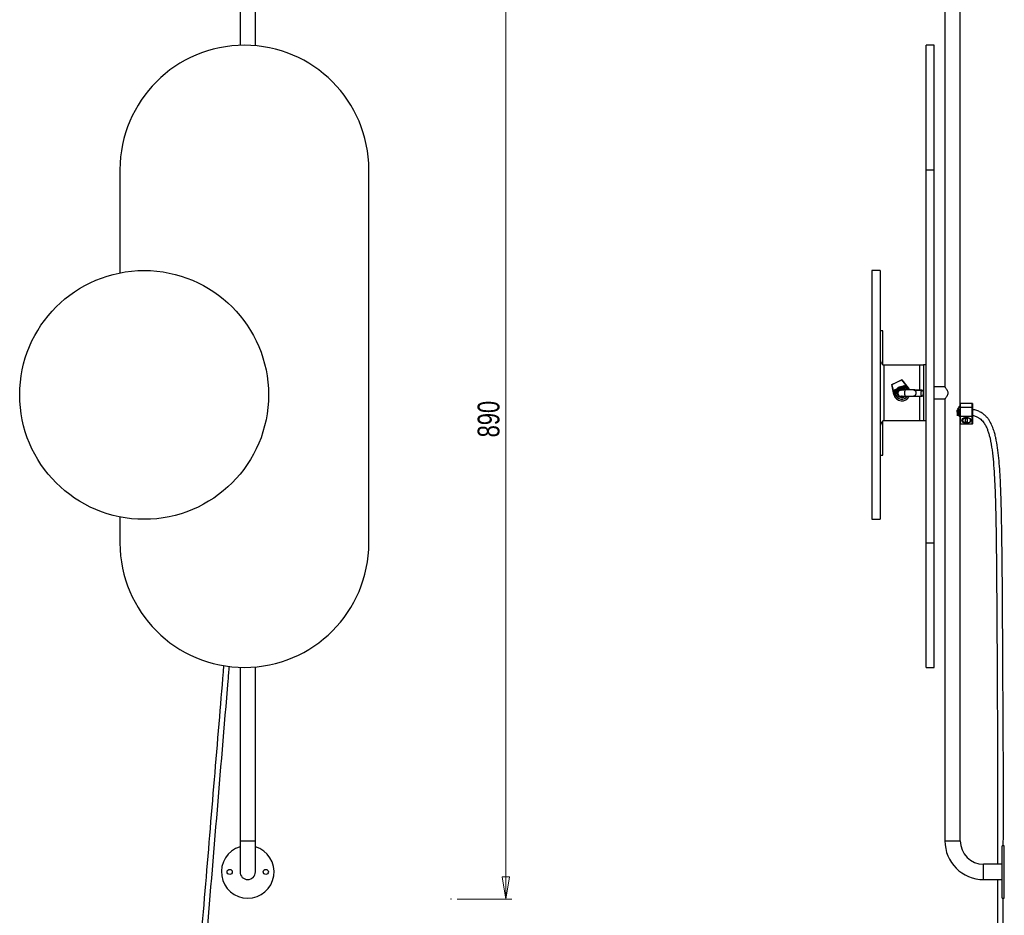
# Model space of a CAD drawing. Header units: millimetres. Extents: x 634 to 798, y 258 to 669.
# Tile 3 of 6: x 634 to 793, y 375 to 519. Entities that reach past the tile are written whole.
import ezdxf

# ---------------------------------------------------------------- set-up
doc = ezdxf.new("R2010")
doc.units = ezdxf.units.MM
doc.header["$PDSIZE"] = -1
doc.styles.add('SLDTEXTSTYLE0', font='TXT', dxfattribs={"width": 0.75})
doc.dimstyles.new('SLDDIMSTYLE0', dxfattribs={"dimtxt": 3.5, "dimasz": 3.556, "dimexe": 0, "dimexo": 0.0625, "dimgap": 0.875, "dimtad": 1, "dimdec": 0, "dimlfac": 5, "dimrnd": 1e-09, "dimzin": 12, "dimdsep": 46, "dimtxsty": 'SLDTEXTSTYLE0', "dimblk1": 'CLOSED', "dimblk2": 'CLOSED', "dimsah": 1, "dimcen": 0.09, "dimadec": 0, "dimazin": 3, "dimtfac": 1, "dimtofl": 0, "dimtmove": 0, "dimatfit": 3, "dimldrblk": 'CLOSED', "dimfxl": 0, "dimfrac": 2, "dimtolj": 1, "dimtzin": 12, "dimarcsym": 0})

# ---------------------------------------------------------------- blocks, each defined once
blk = doc.blocks.new('_Closed')
at = {"color": 0, "linetype": 'ByBlock', "lineweight": -2}
for p, q in [((-1, 0.166667), (0, 0)), ((-1, 0.166667), (-1, -0.166667)), ((0, 0), (-1, -0.166667)), ((0, 0), (-1, 0))]:
    blk.add_line(p, q, dxfattribs=at)
blk = doc.blocks.new('_D')
at = {"color": 7, "linetype": 'Continuous', "lineweight": 0}
for p, q in [((704.71, 555.99), (713.51, 555.99)), ((712.51, 555.99), (712.51, 377.99)), ((704.71, 377.99), (713.51, 377.99))]:
    blk.add_line(p, q, dxfattribs=at)
at = {"color": 7, "linetype": 'Continuous', "lineweight": 18, "xscale": 3.556, "yscale": 3.556}
for p, rotation in [((712.51, 555.99), 90.0011330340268), ((712.51, 377.99), 270.0011330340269)]:
    blk.add_blockref('_Closed', p, dxfattribs=dict(at, rotation=rotation))
at = {"color": 7, "linetype": 'Continuous', "lineweight": 18, "insert": (708, 452.21), "char_height": 3.5, "attachment_point": 1, "rotation": 90.0011, "style": 'SLDTEXTSTYLE0'}
blk.add_mtext('890', dxfattribs=at)

msp = doc.modelspace()

# ---------------------------------------------------------------- linework, layer by layer
at = {"color": 7, "linetype": 'Continuous', "lineweight": 25}
for p, q in [((669.81, 546.95), (669.81, 515.22)), ((672.27, 515.15), (672.27, 546.95)), ((783.11, 546.95), (783.11, 460.31)), ((785.57, 457.63), (785.57, 546.95)), ((781.37, 515.23), (780.08, 515.23)), ((780.08, 495.23), (780.08, 515.23)), ((781.37, 495.23), (781.37, 515.23)), ((650.51, 495.23), (650.51, 478.65)), ((690.51, 435.23), (690.51, 495.23)), ((780.08, 495.23), (781.37, 495.23)), ((780.08, 435.23), (780.08, 495.23)), ((781.37, 435.23), (781.37, 495.23)), ((772.68, 479.03), (771.39, 479.03)), ((771.39, 479.03), (771.39, 439.03)), ((772.68, 479.03), (772.68, 439.03)), ((773.11, 469.35), (772.68, 469.35)), ((773.11, 463.9), (773.11, 469.35)), ((773.11, 463.9), (773.11, 463.85)), ((773.11, 463.85), (773.28, 463.85)), ((773.28, 463.85), (773.28, 454.85)), ((773.28, 463.85), (779.08, 463.85)), ((779.08, 463.85), (779.68, 463.85)), ((780.08, 463.85), (779.68, 463.85)), ((779.68, 463.85), (779.68, 454.85)), ((774.56, 460.68), (776.18, 461.45)), ((774.92, 459.07), (774.56, 460.68)), ((774.58, 460.67), (774.56, 460.68)), ((776.18, 461.43), (774.58, 460.67)), ((774.58, 460.67), (774.94, 459.07)), ((774.8, 460.8), (774.8, 460.79)), ((776.18, 461.43), (776.18, 461.45)), ((776.18, 461.45), (777.21, 460.15)), ((777.19, 460.14), (776.18, 461.43)), ((774.92, 459.07), (774.94, 459.07)), ((775.03, 459.82), (775.39, 459.99)), ((775.19, 459.13), (775.03, 459.82)), ((775.03, 459.82), (775.06, 459.81)), ((775.4, 459.97), (775.06, 459.81)), ((775.06, 459.81), (775.21, 459.13)), ((775.18, 459.82), (775.19, 459.8)), ((775.19, 459.23), (775.18, 459.28)), ((775.21, 459.13), (775.19, 459.23)), ((775.19, 459.13), (775.21, 459.13)), ((775.27, 459.64), (775.28, 459.62)), ((775.36, 459.46), (775.37, 459.44)), ((775.37, 459.44), (775.44, 459.28)), ((775.49, 459.43), (775.37, 459.44)), ((775.44, 459.28), (775.55, 459.33)), ((775.51, 459.39), (775.49, 459.43)), ((776.19, 460.37), (776.55, 460.54)), ((776.54, 460.51), (776.19, 460.35)), ((776.34, 460.39), (776.38, 460.44)), ((776.5, 460.31), (776.49, 460.33)), ((776.54, 459.98), (776.52, 460.03)), ((776.54, 460.51), (776.55, 460.54)), ((776.97, 459.97), (776.54, 460.51)), ((776.55, 460.54), (776.99, 459.98)), ((776.59, 460.13), (776.58, 460.15)), ((776.61, 459.84), (776.71, 459.88)), ((776.71, 459.88), (776.66, 459.97)), ((776.99, 459.98), (776.97, 459.97)), ((777.05, 459.85), (776.97, 459.97)), ((777.21, 460.15), (777.19, 460.14)), ((783.12, 460.32), (781.37, 460.32)), ((776.07, 458.8), (776.15, 458.8)), ((781.37, 458.38), (783.11, 458.38)), ((783.11, 458.38), (783.11, 387.35)), ((785.57, 456.97), (785.57, 457.63)), ((787.51, 457.65), (785.59, 457.65)), ((787.53, 457.63), (787.53, 456.97)), ((785.25, 456.55), (785.23, 456.55)), ((785.36, 456.76), (785.31, 456.76)), ((785.55, 456.55), (785.43, 456.55)), ((785.54, 457.3), (785.55, 457.3)), ((785.55, 456.55), (785.55, 457.3)), ((785.57, 455.55), (785.57, 456.97)), ((785.59, 456.98), (785.59, 455.54)), ((787.51, 456.98), (785.59, 456.98)), ((787.51, 455.54), (787.51, 456.98)), ((787.53, 456.97), (787.53, 455.55)), ((773.11, 454.85), (773.11, 454.8)), ((773.28, 454.85), (773.11, 454.85)), ((773.11, 449.35), (773.11, 454.8)), ((779.08, 454.85), (773.28, 454.85)), ((779.68, 454.85), (779.08, 454.85)), ((780.08, 454.85), (779.68, 454.85)), ((785.57, 455.55), (785.59, 455.54)), ((785.57, 454.36), (785.57, 455.55)), ((785.57, 387.35), (785.57, 454.36)), ((785.57, 454.36), (785.59, 454.34)), ((787.51, 455.54), (785.59, 455.54)), ((785.59, 455.54), (785.59, 454.34)), ((787.51, 454.34), (785.59, 454.34)), ((786.35, 455.07), (786.35, 454.81)), ((786.76, 454.81), (786.76, 455.07)), ((787.18, 455.15), (787.18, 455.15)), ((787.2, 455.14), (787.19, 455.15)), ((787.25, 454.94), (787.25, 454.95)), ((787.53, 455.55), (787.51, 455.54)), ((787.51, 454.34), (787.51, 455.54)), ((787.53, 454.36), (787.51, 454.34)), ((787.53, 455.55), (787.53, 454.36)), ((772.68, 449.35), (773.11, 449.35)), ((650.51, 439.41), (650.51, 435.23)), ((771.39, 439.03), (772.68, 439.03)), ((780.08, 415.23), (780.08, 435.23)), ((780.08, 435.23), (781.37, 435.23)), ((781.37, 415.23), (781.37, 435.23)), ((669.81, 415.24), (669.81, 387.35)), ((672.27, 387.35), (672.27, 415.31)), ((780.08, 415.23), (781.37, 415.23)), ((669.81, 387.35), (669.81, 382.35)), ((672.27, 382.35), (672.27, 387.35)), ((792.66, 386.57), (792.3, 386.57)), ((792.3, 378.12), (792.3, 386.57)), ((792.66, 378.12), (792.66, 386.57)), ((792.3, 383.58), (789.34, 383.58)), ((789.34, 381.12), (792.3, 381.12)), ((792.3, 378.12), (792.66, 378.12))]:
    msp.add_line(p, q, dxfattribs=at)
at = {"color": 8, "linetype": 'Continuous', "lineweight": 25}
for p, q in [((779.08, 459.8), (779.08, 463.85)), ((776.99, 459.98), (777.07, 459.85)), ((779.57, 459.67), (779.68, 459.67)), ((779.6, 459.03), (779.68, 459.03)), ((779.08, 454.85), (779.08, 458.8)), ((785.59, 457.65), (785.59, 456.98)), ((787.51, 456.98), (787.51, 457.65)), ((669.81, 387.35), (672.27, 387.35)), ((783.11, 387.35), (785.57, 387.35)), ((789.34, 381.12), (789.34, 383.58))]:
    msp.add_line(p, q, dxfattribs=at)
at = {"color": 7, "linetype": 'Continuous', "lineweight": 25, "flags": 128}
for points in [[(776.5, 460.02), (776.54, 460), (776.62, 459.95)], [(776.7, 459.88), (776.72, 459.86), (776.74, 459.84)], [(777.21, 460.15), (777.37, 459.89), (777.38, 459.85)], [(776.25, 458.81), (776.2, 458.8), (776.15, 458.8)], [(776.71, 458.83), (776.69, 458.81), (776.5, 458.68)], [(785.59, 456.98), (785.59, 456.98), (785.59, 456.98), (785.58, 456.98), (785.58, 456.98), (785.58, 456.98), (785.58, 456.98), (785.58, 456.98), (785.57, 456.97)], [(787.51, 456.98), (787.52, 456.98), (787.52, 456.98), (787.53, 456.98), (787.53, 456.98), (787.53, 456.98), (787.53, 456.98), (787.53, 456.98), (787.53, 456.97)], [(786.55, 455.42), (786.78, 455.4), (786.98, 455.33), (787.14, 455.22), (787.24, 455.09), (787.27, 454.94), (787.24, 454.79), (787.14, 454.66), (786.98, 454.55), (786.78, 454.48), (786.55, 454.46), (786.33, 454.48), (786.13, 454.55), (785.97, 454.66), (785.87, 454.79), (785.83, 454.94), (785.87, 455.09), (785.97, 455.22), (786.13, 455.33), (786.33, 455.4), (786.55, 455.42)], [(785.87, 455.04), (785.86, 454.92), (785.91, 454.77), (786.04, 454.64), (786.22, 454.54), (786.44, 454.49), (786.67, 454.49), (786.82, 454.52)], [(786.76, 455.07), (786.75, 455.12), (786.7, 455.16), (786.63, 455.19), (786.55, 455.2), (786.48, 455.19), (786.41, 455.16), (786.36, 455.12), (786.35, 455.07)], [(786.35, 454.81), (786.36, 454.76), (786.41, 454.71), (786.48, 454.68), (786.55, 454.67), (786.63, 454.68), (786.7, 454.71), (786.75, 454.76), (786.76, 454.81)], [(786.71, 455.36), (786.75, 455.4), (786.75, 455.4)]]:
    msp.add_lwpolyline(points, dxfattribs=at)
at = {"color": 8, "linetype": 'Continuous', "lineweight": 25, "flags": 128}
msp.add_lwpolyline([(777.36, 459.85), (777.35, 459.88), (777.19, 460.14)], dxfattribs=at)
at = {"color": 7, "linetype": 'Continuous', "lineweight": 25}
for centre, radius in [((654.39, 459.03), 20), ((668.14, 382.35), 0.414), ((673.95, 382.35), 0.414)]:
    msp.add_circle(centre, radius, dxfattribs=at)
for centre, radius, start, end in [((670.51, 495.23), 20, 0, 180), ((776.18, 459.35), 1.3, 192.5572, 336.6932), ((776.18, 459.35), 1, 153.5288, 186.7744), ((776.18, 459.35), 1, 192.5572, 329.463), ((776.18, 459.35), 1.02, 89.8236, 140.9896), ((776.18, 459.35), 1, 89.5647, 141.2485), ((776.18, 459.35), 0.74, 184.8366, 295.4066), ((776.18, 459.35), 1, 38.2559, 72.3469), ((785.59, 457.63), 0.02, 90, 180), ((787.51, 457.63), 0.02, 0, 90), ((786.82, 454.98), 0.435, 289.6375, 0.5491), ((670.51, 435.23), 20, 180, 0), ((671.04, 382.35), 4.23, 106.917, 73.083), ((789.34, 387.35), 6.23, 180, 270), ((789.34, 387.35), 3.77, 180, 270), ((671.04, 382.35), 1.23, 180, 0)]:
    msp.add_arc(centre, radius, start, end, dxfattribs=at)
at = {"color": 8, "linetype": 'Continuous', "lineweight": 25}
for radius, end in [(1.28, 336.3618), (1.02, 330.1805)]:
    msp.add_arc((776.18, 459.35), radius, 192.5572, end, dxfattribs=at)
at = {"color": 7, "linetype": 'Continuous', "lineweight": 25}
for points, knots in [([(772.68, 464.88), (772.7, 464.71), (772.73, 464.45), (772.88, 464.13), (773, 463.97), (773.09, 463.91), (773.11, 463.9)], [0, 0, 0, 0, 0.4846809, 0.7418678, 0.9281449, 1, 1, 1, 1]), ([(775.19, 459.83), (775.19, 459.83), (775.17, 459.83), (775.22, 459.86), (775.33, 459.92), (775.5, 460.01), (775.69, 460.12), (775.91, 460.23), (776.03, 460.3), (776.09, 460.33)], [0, 0, 0, 0, 0.029924, 0.193068, 0.356223, 0.519376, 0.68252, 0.845687, 1, 1, 1, 1]), ([(775.23, 459.89), (775.22, 459.89), (775.21, 459.87), (775.2, 459.84), (775.18, 459.83)], [0, 0, 0, 0, 0.163886, 1, 1, 1, 1]), ([(775.2, 459.8), (775.2, 459.81), (775.2, 459.81), (775.25, 459.84), (775.31, 459.88), (775.44, 459.95), (775.61, 460.04), (775.78, 460.13), (775.94, 460.22), (776.07, 460.29), (776.14, 460.33), (776.17, 460.34)], [0, 0, 0, 0, 0.14126, 0.191008, 0.282, 0.414047, 0.586875, 0.689117, 0.801628, 0.924396, 1, 1, 1, 1]), ([(775.2, 459.8), (775.22, 459.8), (775.26, 459.8), (775.3, 459.79), (775.32, 459.79)], [0, 0, 0, 0, 0.511585, 1, 1, 1, 1]), ([(775.34, 459.75), (775.33, 459.73), (775.31, 459.7), (775.28, 459.66), (775.27, 459.65)], [0, 0, 0, 0, 0.4998887, 1, 1, 1, 1]), ([(775.28, 459.65), (775.28, 459.65), (775.28, 459.66), (775.36, 459.71), (775.51, 459.79), (775.7, 459.89), (775.91, 460), (776.12, 460.11), (776.3, 460.21), (776.43, 460.29), (776.49, 460.33), (776.49, 460.33), (776.48, 460.33)], [0, 0, 0, 0, 0.082904, 0.187803, 0.292717, 0.397614, 0.502527, 0.607426, 0.712329, 0.817235, 0.922134, 1, 1, 1, 1]), ([(775.28, 459.62), (775.28, 459.62), (775.28, 459.63), (775.32, 459.65), (775.39, 459.7), (775.5, 459.76), (775.62, 459.82), (775.77, 459.9), (775.94, 459.99), (776.11, 460.08), (776.24, 460.15), (776.34, 460.21), (776.41, 460.25), (776.47, 460.28), (776.5, 460.3), (776.5, 460.31), (776.5, 460.31)], [0, 0, 0, 0, 0.049396, 0.11714, 0.218586, 0.282172, 0.354211, 0.434691, 0.523598, 0.620915, 0.690386, 0.754395, 0.818403, 0.88241, 0.946416, 1, 1, 1, 1]), ([(775.28, 459.62), (775.3, 459.62), (775.34, 459.61), (775.39, 459.61), (775.41, 459.61)], [0, 0, 0, 0, 0.511492, 1, 1, 1, 1]), ([(775.32, 459.79), (775.33, 459.8), (775.34, 459.82), (775.5, 459.91), (775.72, 460.03), (775.96, 460.16), (776.17, 460.28), (776.32, 460.36), (776.33, 460.37), (776.33, 460.38)], [0, 0, 0, 0, 0.14846, 0.295833, 0.445233, 0.592302, 0.741577, 0.889136, 1, 1, 1, 1]), ([(775.32, 459.79), (775.32, 459.78), (775.33, 459.77), (775.34, 459.75), (775.34, 459.75)], [0, 0, 0, 0, 0.514574, 1, 1, 1, 1]), ([(775.35, 459.75), (775.36, 459.76), (775.37, 459.78), (775.52, 459.87), (775.74, 459.98), (775.98, 460.12), (776.2, 460.23), (776.34, 460.32), (776.36, 460.34), (776.36, 460.34)], [0, 0, 0, 0, 0.120545, 0.267795, 0.417069, 0.564014, 0.713163, 0.860597, 1, 1, 1, 1]), ([(775.36, 459.47), (775.36, 459.47), (775.35, 459.47), (775.41, 459.51), (775.53, 459.58), (775.65, 459.64), (775.73, 459.68), (775.74, 459.69)], [0, 0, 0, 0, 0.050687, 0.35454, 0.658433, 0.96229, 1, 1, 1, 1]), ([(775.43, 459.57), (775.42, 459.55), (775.39, 459.52), (775.37, 459.48), (775.36, 459.47)], [0, 0, 0, 0, 0.499889, 1, 1, 1, 1]), ([(775.37, 459.44), (775.37, 459.44), (775.37, 459.45), (775.41, 459.47), (775.47, 459.51), (775.55, 459.56), (775.63, 459.6), (775.68, 459.63)], [0, 0, 0, 0, 0.189328, 0.378666, 0.568014, 0.757371, 1, 1, 1, 1]), ([(775.4, 459.97), (775.4, 459.97), (775.4, 459.97), (775.4, 459.98), (775.4, 459.98), (775.4, 459.99), (775.39, 459.99), (775.39, 459.99), (775.39, 459.99)], [0, 0, 0, 0, 0.2079491, 0.4158162, 0.6260196, 0.8412773, 0.9807891, 1, 1, 1, 1]), ([(775.4, 459.61), (775.41, 459.62), (775.43, 459.64), (775.59, 459.73), (775.8, 459.85), (776.05, 459.98), (776.26, 460.1), (776.4, 460.18), (776.41, 460.19), (776.42, 460.2)], [0, 0, 0, 0, 0.148438, 0.295791, 0.445169, 0.592217, 0.74147, 0.889008, 1, 1, 1, 1]), ([(775.4, 459.61), (775.41, 459.6), (775.42, 459.59), (775.42, 459.57), (775.43, 459.57)], [0, 0, 0, 0, 0.514357, 1, 1, 1, 1]), ([(775.44, 459.57), (775.44, 459.58), (775.46, 459.6), (775.61, 459.68), (775.82, 459.8), (776.07, 459.93), (776.28, 460.05), (776.43, 460.14), (776.44, 460.15), (776.45, 460.16)], [0, 0, 0, 0, 0.12046, 0.267714, 0.416993, 0.563943, 0.713097, 0.860536, 1, 1, 1, 1]), ([(775.51, 459.39), (775.5, 459.37), (775.48, 459.34), (775.45, 459.3), (775.44, 459.29)], [0, 0, 0, 0, 0.499887, 1, 1, 1, 1]), ([(775.44, 459.28), (775.45, 459.29), (775.45, 459.3), (775.53, 459.34), (775.56, 459.36)], [0, 0, 0, 0, 0.518735, 1, 1, 1, 1]), ([(775.49, 459.43), (775.5, 459.44), (775.5, 459.45), (775.58, 459.49), (775.6, 459.51)], [0, 0, 0, 0, 0.689222, 1, 1, 1, 1]), ([(775.51, 459.39), (775.52, 459.39), (775.52, 459.4), (775.58, 459.44), (775.6, 459.45)], [0, 0, 0, 0, 0.7906099, 1, 1, 1, 1]), ([(776.01, 459.8), (775.96, 459.79), (775.86, 459.77), (775.74, 459.7), (775.66, 459.61), (775.6, 459.51), (775.57, 459.41), (775.56, 459.3), (775.57, 459.2), (775.6, 459.09), (775.67, 458.98), (775.77, 458.88), (775.93, 458.81), (776.05, 458.81), (776.12, 458.8)], [0, 0, 0, 0, 0.096105, 0.179782, 0.249768, 0.306779, 0.388268, 0.439383, 0.499932, 0.60091, 0.673256, 0.763437, 0.872899, 1, 1, 1, 1]), ([(775.92, 459.78), (775.99, 459.82), (776.12, 459.89), (776.32, 460), (776.47, 460.08), (776.56, 460.13), (776.59, 460.16), (776.57, 460.15), (776.57, 460.15)], [0, 0, 0, 0, 0.191076, 0.386581, 0.582116, 0.77762, 0.973151, 1, 1, 1, 1]), ([(775.96, 459.78), (775.97, 459.78), (776.03, 459.81), (776.12, 459.86), (776.24, 459.93), (776.35, 459.98), (776.44, 460.04), (776.51, 460.08), (776.56, 460.11), (776.59, 460.13), (776.59, 460.13), (776.58, 460.13)], [0, 0, 0, 0, 0.041382, 0.167221, 0.293063, 0.418907, 0.544753, 0.670602, 0.796453, 0.922307, 1, 1, 1, 1]), ([(776.75, 459.84), (776.69, 459.84), (776.57, 459.83), (776.35, 459.83), (776.13, 459.81), (775.99, 459.8), (775.98, 459.8), (775.98, 459.8)], [0, 0, 0, 0, 0.07713, 0.162671, 0.37495, 0.660321, 1, 1, 1, 1]), ([(776.16, 459.81), (776.22, 459.85), (776.36, 459.92), (776.49, 460), (776.5, 460.01), (776.51, 460.02)], [0, 0, 0, 0, 0.327179, 0.711279, 1, 1, 1, 1]), ([(776.19, 460.35), (776.19, 460.35), (776.19, 460.35), (776.19, 460.35), (776.19, 460.36), (776.19, 460.36), (776.19, 460.37), (776.19, 460.37), (776.19, 460.37)], [0, 0, 0, 0, 0.207949, 0.415816, 0.62602, 0.841277, 0.980789, 1, 1, 1, 1]), ([(776.27, 459.82), (776.3, 459.84), (776.4, 459.89), (776.51, 459.96), (776.53, 459.97), (776.54, 459.98)], [0, 0, 0, 0, 0.172121, 0.597484, 1, 1, 1, 1]), ([(776.37, 460.34), (776.36, 460.35), (776.36, 460.37), (776.35, 460.38), (776.35, 460.39)], [0, 0, 0, 0, 0.513705, 1, 1, 1, 1]), ([(776.49, 460.34), (776.47, 460.34), (776.43, 460.34), (776.39, 460.34), (776.37, 460.35)], [0, 0, 0, 0, 0.511264, 1, 1, 1, 1]), ([(776.42, 459.83), (776.45, 459.84), (776.53, 459.88), (776.61, 459.93), (776.67, 459.97), (776.66, 459.97), (776.66, 459.97)], [0, 0, 0, 0, 0.1485761, 0.5184127, 0.8882481, 1, 1, 1, 1]), ([(776.43, 460.21), (776.44, 460.22), (776.47, 460.26), (776.49, 460.29), (776.5, 460.31)], [0, 0, 0, 0, 0.499888, 1, 1, 1, 1]), ([(776.45, 460.16), (776.45, 460.17), (776.44, 460.19), (776.43, 460.2), (776.43, 460.21)], [0, 0, 0, 0, 0.513922, 1, 1, 1, 1]), ([(776.57, 460.16), (776.55, 460.16), (776.51, 460.16), (776.47, 460.16), (776.45, 460.17)], [0, 0, 0, 0, 0.511617, 1, 1, 1, 1]), ([(776.52, 460.02), (776.53, 460.04), (776.55, 460.08), (776.58, 460.11), (776.59, 460.13)], [0, 0, 0, 0, 0.499888, 1, 1, 1, 1]), ([(776.66, 459.97), (776.64, 459.98), (776.6, 459.98), (776.56, 459.98), (776.54, 459.98)], [0, 0, 0, 0, 0.511652, 1, 1, 1, 1]), ([(778.08, 459.83), (777.96, 459.83), (777.73, 459.84), (777.37, 459.84), (777.08, 459.84), (776.87, 459.84), (776.79, 459.84), (776.75, 459.84)], [0, 0, 0, 0, 0.355553, 0.63562, 0.841555, 0.924913, 1, 1, 1, 1]), ([(778.29, 459.74), (778.31, 459.72), (778.36, 459.67), (778.43, 459.56), (778.46, 459.41), (778.46, 459.24), (778.42, 459.09), (778.35, 458.98), (778.27, 458.9), (778.18, 458.85), (778.1, 458.82), (778.06, 458.83), (778.05, 458.83)], [0, 0, 0, 0, 0.09553, 0.182121, 0.3252, 0.441901, 0.585342, 0.672122, 0.767819, 0.871287, 0.978946, 1, 1, 1, 1]), ([(779.45, 459.8), (779.42, 459.8), (779.34, 459.8), (779.19, 459.8), (779.03, 459.8), (778.78, 459.8), (778.47, 459.81), (778.22, 459.82), (778.08, 459.83)], [0, 0, 0, 0, 0.058946, 0.130123, 0.219007, 0.332428, 0.633765, 1, 1, 1, 1]), ([(779.36, 459.72), (779.35, 459.72), (779.32, 459.72), (779.29, 459.72), (779.27, 459.72), (779.23, 459.72), (779.16, 459.72), (779.01, 459.72), (778.81, 459.73), (778.57, 459.74), (778.38, 459.74), (778.29, 459.74)], [0, 0, 0, 0, 0.028741, 0.041542, 0.058371, 0.082578, 0.115817, 0.21979, 0.427128, 0.695865, 1, 1, 1, 1]), ([(779.59, 459.03), (779.58, 459), (779.57, 458.93), (779.53, 458.86), (779.49, 458.81), (779.45, 458.79), (779.4, 458.82), (779.36, 458.87), (779.33, 458.95), (779.3, 459.07), (779.28, 459.21), (779.28, 459.39), (779.3, 459.53), (779.33, 459.65), (779.35, 459.69), (779.36, 459.72)], [0, 0, 0, 0, 0.067663, 0.13529, 0.211259, 0.289708, 0.367812, 0.442877, 0.509122, 0.575301, 0.679366, 0.764032, 0.867835, 0.933934, 1, 1, 1, 1]), ([(779.36, 459.72), (779.38, 459.74), (779.41, 459.79), (779.46, 459.81), (779.51, 459.78), (779.56, 459.7), (779.59, 459.6), (779.61, 459.49), (779.62, 459.39), (779.62, 459.33), (779.62, 459.3)], [0, 0, 0, 0, 0.143739, 0.293716, 0.442476, 0.582909, 0.710059, 0.821719, 0.91792, 1, 1, 1, 1]), ([(779.62, 459.3), (779.62, 459.25), (779.61, 459.16), (779.6, 459.07), (779.59, 459.03)], [0, 0, 0, 0, 0.50632, 1, 1, 1, 1]), ([(783.12, 460.31), (783.12, 460.31), (783.12, 460.32), (783.17, 460.25), (783.27, 460.11), (783.41, 459.9), (783.54, 459.66), (783.6, 459.41), (783.58, 459.17), (783.48, 458.9), (783.32, 458.64), (783.18, 458.46), (783.12, 458.38), (783.12, 458.38), (783.11, 458.38)], [0, 0, 0, 0, 0.041887, 0.12212, 0.208358, 0.311386, 0.413252, 0.481884, 0.550882, 0.63426, 0.754922, 0.877321, 0.962308, 1, 1, 1, 1]), ([(776.15, 458.81), (776.15, 458.81), (776.15, 458.81), (776.24, 458.82), (776.41, 458.83), (776.61, 458.83), (776.72, 458.84), (776.77, 458.84)], [0, 0, 0, 0, 0.264246, 0.586245, 0.82158, 0.915214, 1, 1, 1, 1]), ([(776.77, 458.84), (776.82, 458.84), (776.92, 458.84), (777.15, 458.84), (777.44, 458.84), (777.75, 458.84), (777.95, 458.83), (778.05, 458.83)], [0, 0, 0, 0, 0.094021, 0.192556, 0.419548, 0.69391, 1, 1, 1, 1]), ([(778.05, 458.83), (778.18, 458.82), (778.41, 458.81), (778.7, 458.8), (778.97, 458.8), (779.16, 458.8), (779.31, 458.8), (779.4, 458.8), (779.44, 458.8), (779.45, 458.8)], [0, 0, 0, 0, 0.351951, 0.638495, 0.753684, 0.854013, 0.939471, 0.973345, 1, 1, 1, 1]), ([(785.05, 456.55), (785.05, 456.46), (785.06, 456.25), (785.07, 455.94), (785.08, 455.72), (785.08, 455.66), (785.08, 455.65)], [0, 0, 0, 0, 0.296646, 0.642711, 0.988781, 1, 1, 1, 1]), ([(785.45, 455.55), (785.4, 455.61), (785.3, 455.75), (785.16, 456.01), (785.09, 456.27), (785.11, 456.51), (785.21, 456.78), (785.36, 457.03), (785.49, 457.2), (785.52, 457.24), (785.52, 457.25)], [0, 0, 0, 0, 0.1488888, 0.3167257, 0.4146842, 0.5132231, 0.6293515, 0.7988011, 0.9714612, 1, 1, 1, 1]), ([(785.12, 456.47), (785.12, 456.46), (785.12, 456.36), (785.12, 456.25), (785.13, 456.16)], [0, 0, 0, 0, 0.119262, 1, 1, 1, 1]), ([(785.16, 456.64), (785.16, 456.57), (785.17, 456.4), (785.18, 456.16), (785.18, 456.03), (785.18, 456)], [0, 0, 0, 0, 0.327851, 0.828139, 1, 1, 1, 1]), ([(785.23, 456.55), (785.22, 456.57), (785.2, 456.61), (785.19, 456.65), (785.18, 456.68), (785.18, 456.68)], [0, 0, 0, 0, 0.363069, 0.97281, 1, 1, 1, 1]), ([(785.23, 456.55), (785.23, 456.52), (785.23, 456.34), (785.24, 456.06), (785.25, 455.88), (785.25, 455.8)], [0, 0, 0, 0, 0.137711, 0.666642, 1, 1, 1, 1]), ([(785.31, 456.76), (785.3, 456.73), (785.29, 456.67), (785.27, 456.6), (785.26, 456.57), (785.25, 456.55)], [0, 0, 0, 0, 0.498504, 0.749105, 1, 1, 1, 1]), ([(785.25, 456.55), (785.25, 456.53), (785.26, 456.39), (785.26, 456.14), (785.27, 455.88), (785.28, 455.78), (785.28, 455.76)], [0, 0, 0, 0, 0.096348, 0.493951, 0.891523, 1, 1, 1, 1]), ([(785.31, 456.76), (785.31, 456.73), (785.31, 456.59), (785.32, 456.31), (785.33, 455.96), (785.34, 455.78), (785.35, 455.69)], [0, 0, 0, 0, 0.090286, 0.398591, 0.706287, 1, 1, 1, 1]), ([(785.36, 456.76), (785.36, 456.73), (785.36, 456.59), (785.37, 456.31), (785.38, 455.96), (785.39, 455.71), (785.4, 455.63), (785.4, 455.61)], [0, 0, 0, 0, 0.079749, 0.352075, 0.623862, 0.895695, 1, 1, 1, 1]), ([(785.43, 456.55), (785.42, 456.57), (785.4, 456.61), (785.38, 456.68), (785.36, 456.73), (785.36, 456.76)], [0, 0, 0, 0, 0.229185, 0.614081, 1, 1, 1, 1]), ([(785.43, 456.55), (785.43, 456.49), (785.44, 456.29), (785.45, 455.94), (785.46, 455.63), (785.46, 455.53), (785.47, 455.5)], [0, 0, 0, 0, 0.155176, 0.493378, 0.833253, 1, 1, 1, 1]), ([(792.5, 386.57), (792.51, 388.15), (792.54, 397.12), (792.46, 409.79), (792.38, 424.57), (792.32, 433.19), (792.22, 439.34), (792.13, 443.01), (792, 446.04), (791.83, 448.41), (791.65, 450.11), (791.45, 451.4), (791.25, 452.35), (791.07, 453.04), (790.81, 453.83), (790.5, 454.52), (790.15, 455.07), (789.83, 455.49), (789.43, 455.87), (788.96, 456.2), (788.38, 456.47), (787.89, 456.63), (787.59, 456.67), (787.51, 456.69)], [0, 0, 0, 0, 0.065818, 0.374023, 0.528221, 0.682363, 0.73344, 0.784582, 0.8354, 0.859934, 0.883741, 0.906334, 0.914508, 0.92431, 0.935965, 0.94897, 0.955899, 0.963116, 0.970672, 0.97868, 0.987311, 0.996821, 1, 1, 1, 1]), ([(773.11, 454.8), (773.06, 454.75), (772.9, 454.63), (772.74, 454.28), (772.7, 453.99), (772.68, 453.82)], [0, 0, 0, 0, 0.1835003, 0.4937433, 1, 1, 1, 1]), ([(785.86, 455.01), (785.86, 454.96), (785.87, 454.86), (785.97, 454.72), (786.14, 454.59), (786.35, 454.52), (786.59, 454.49), (786.83, 454.52), (787.03, 454.59), (787.16, 454.69), (787.2, 454.77), (787.22, 454.79)], [0, 0, 0, 0, 0.096823, 0.21626, 0.335716, 0.455152, 0.574607, 0.694045, 0.81349, 0.932935, 1, 1, 1, 1]), ([(786.67, 455.38), (786.63, 455.39), (786.5, 455.4), (786.27, 455.35), (786.06, 455.22), (785.95, 455.04), (785.96, 454.84), (786.06, 454.71), (786.15, 454.65), (786.17, 454.64)], [0, 0, 0, 0, 0.085797, 0.258128, 0.428672, 0.601805, 0.772212, 0.94491, 1, 1, 1, 1]), ([(786.17, 454.64), (786.15, 454.65), (786.07, 454.7), (785.99, 454.8), (785.95, 454.93), (785.98, 455.06), (786.05, 455.15), (786.1, 455.19), (786.1, 455.2)], [0, 0, 0, 0, 0.108428, 0.323088, 0.537749, 0.75241, 0.96707, 1, 1, 1, 1]), ([(785.96, 454.96), (785.96, 454.95), (785.96, 454.94), (785.96, 454.93), (785.96, 454.92)], [0, 0, 0, 0, 0.498525, 1, 1, 1, 1]), ([(786.1, 455.2), (786.15, 455.23), (786.24, 455.3), (786.43, 455.36), (786.63, 455.38), (786.85, 455.35), (787.04, 455.27), (787.13, 455.19), (787.18, 455.15)], [0, 0, 0, 0, 0.1584581, 0.3181804, 0.4807918, 0.6474739, 0.8216002, 1, 1, 1, 1]), ([(787.22, 454.79), (787.18, 454.75), (787.11, 454.65), (786.92, 454.56), (786.7, 454.51), (786.48, 454.51), (786.3, 454.56), (786.21, 454.62), (786.17, 454.64)], [0, 0, 0, 0, 0.1842489, 0.3686359, 0.5459765, 0.7187431, 0.887797, 1, 1, 1, 1]), ([(787.22, 454.79), (787.24, 454.84), (787.27, 454.95), (787.23, 455.07), (787.19, 455.14), (787.18, 455.15)], [0, 0, 0, 0, 0.408028, 0.915282, 1, 1, 1, 1]), ([(787.25, 454.95), (787.25, 454.97), (787.25, 455.02), (787.23, 455.09), (787.19, 455.13), (787.18, 455.15)], [0, 0, 0, 0, 0.2861282, 0.7249779, 1, 1, 1, 1]), ([(787.51, 455.75), (787.54, 455.74), (787.75, 455.71), (788.1, 455.59), (788.53, 455.38), (788.87, 455.13), (789.23, 454.77), (789.55, 454.31), (789.83, 453.76), (790.04, 453.21), (790.22, 452.65), (790.47, 451.64), (790.72, 450.16), (790.92, 448.2), (791.06, 446.19), (791.16, 444.16), (791.23, 442.14), (791.28, 440.11), (791.34, 436.89), (791.39, 432.47), (791.45, 425.39), (791.5, 416.85), (791.56, 404.22), (791.61, 393.13), (791.58, 385.38), (791.58, 383.58)], [0, 0, 0, 0, 0.001176, 0.008645, 0.014962, 0.020579, 0.025792, 0.035314, 0.043401, 0.051068, 0.059123, 0.067485, 0.093543, 0.120293, 0.148041, 0.175752, 0.202981, 0.230665, 0.258575, 0.334595, 0.411153, 0.54735, 0.683515, 0.926559, 1, 1, 1, 1]), ([(667.17, 415.53), (666.94, 412.77), (666.22, 404.04), (664.99, 389.37), (663.6, 372.65), (662.66, 361.37), (662.21, 356.04), (662.17, 355.5)], [0, 0, 0, 0, 0.137709, 0.436082, 0.733542, 0.972998, 1, 1, 1, 1]), ([(663.09, 355.41), (663.46, 359.92), (664.45, 371.77), (666.05, 391), (667.35, 406.49), (668.03, 414.63), (668.09, 415.4)], [0, 0, 0, 0, 0.2253845, 0.5928049, 0.9615853, 1, 1, 1, 1]), ([(791.57, 381.12), (791.56, 377.8), (791.56, 372.88), (791.5, 366.35), (791.45, 361.53), (791.41, 357.89), (791.38, 355.85), (791.38, 355.42)], [0, 0, 0, 0, 0.38712, 0.574655, 0.762092, 0.949324, 1, 1, 1, 1]), ([(792.3, 355.4), (792.31, 356.13), (792.35, 358.8), (792.4, 363.4), (792.46, 370.25), (792.47, 375.15), (792.48, 378.12)], [0, 0, 0, 0, 0.096106, 0.352111, 0.608197, 1, 1, 1, 1])]:
    msp.add_open_spline(points, degree=3, knots=knots, dxfattribs=at)
at = {"color": 8, "linetype": 'Continuous', "lineweight": 25}
for points, knots in [([(776.75, 459.84), (776.75, 459.84), (776.73, 459.84), (776.71, 459.82), (776.68, 459.78), (776.66, 459.71), (776.64, 459.61), (776.62, 459.48), (776.62, 459.33), (776.63, 459.17), (776.65, 459.04), (776.68, 458.95), (776.71, 458.89), (776.74, 458.84), (776.76, 458.84), (776.77, 458.84)], [0, 0, 0, 0, 0.005213, 0.084441, 0.161303, 0.233831, 0.300699, 0.414963, 0.505296, 0.59563, 0.709894, 0.776762, 0.84929, 0.926152, 1, 1, 1, 1]), ([(778.08, 459.82), (778.11, 459.82), (778.19, 459.82), (778.25, 459.77), (778.29, 459.74)], [0, 0, 0, 0, 0.44667, 1, 1, 1, 1])]:
    msp.add_open_spline(points, degree=3, knots=knots, dxfattribs=at)
at = {"color": 7, "linetype": 'Continuous', "lineweight": 0}
msp.add_point((703.71, 377.99), dxfattribs=at)

# ---------------------------------------------------------------- dimensions: what is measured, and where the dimension line sits
at = {"color": 7, "linetype": 'Continuous', "lineweight": 18}
dim = msp.add_linear_dim(base=(712.51, 377.99), p1=(703.71, 555.99), p2=(703.71, 377.99), angle=270.0011, dimstyle='SLDDIMSTYLE0', dxfattribs=at)
dim.commit()
dim.dimension.update_dxf_attribs({"geometry": '_D', "text_midpoint": (712.51, 456.09), "dimtype": 160})

doc.saveas('drawing.dxf')
